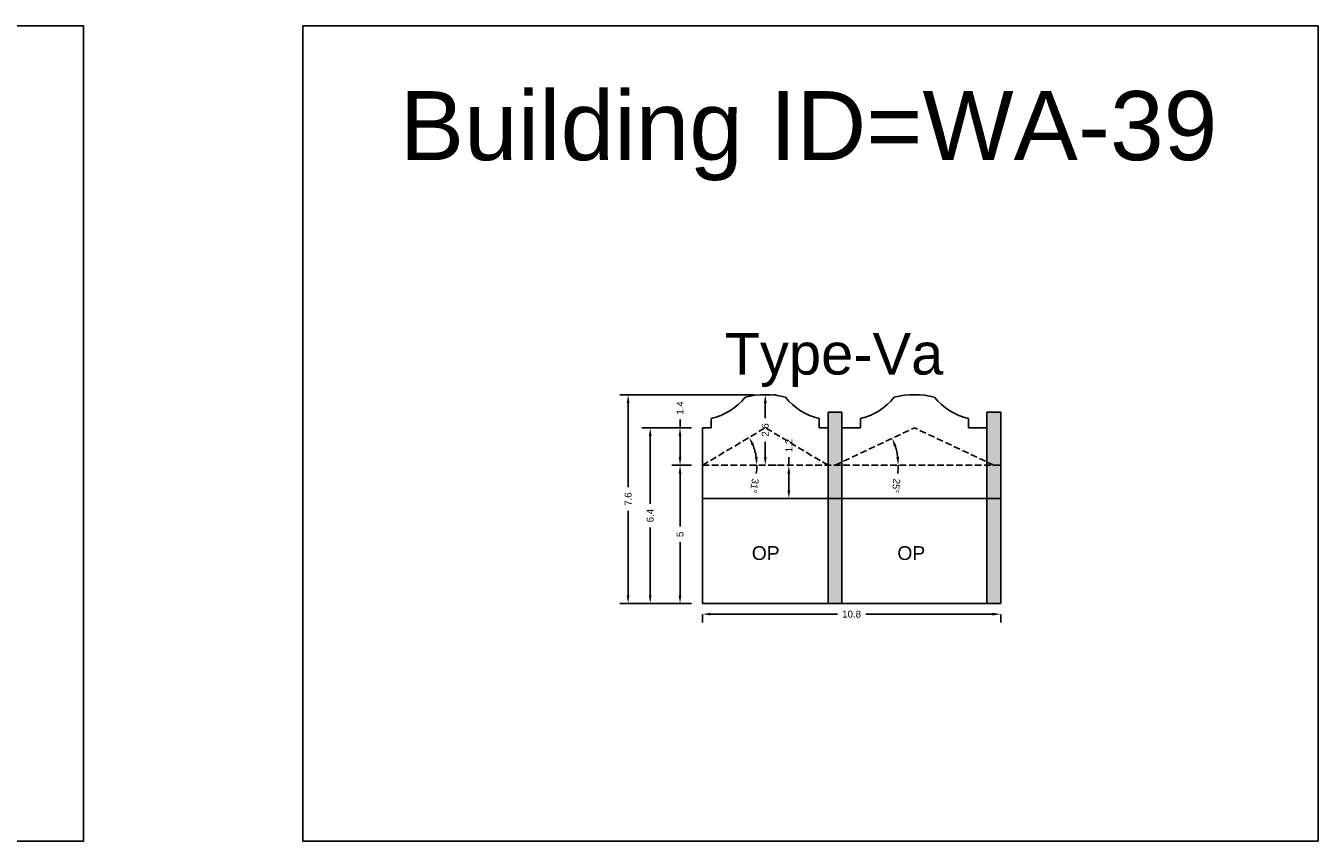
# Model space of a CAD drawing. Header units: metres. Extents: x 3416649 to 3417136, y -6712926 to -6712690.
# Tile 38 of 46: x 3417017 to 3417063, y -6712880 to -6712851. Entities that reach past the tile are written whole.
import ezdxf

# ---------------------------------------------------------------- set-up
doc = ezdxf.new("R2010")
doc.units = ezdxf.units.M
doc.linetypes.add('ACAD_ISO02W100', pattern=[15, 12, -3])
doc.layers.add('Dotted', color=7, linetype='ACAD_ISO02W100', plot=False)
doc.styles.get("Standard").update_dxf_attribs({"font": 'arial.ttf'})
doc.dimstyles.new('ISO-25', dxfattribs={"dimtxt": 0.25, "dimasz": 0.3, "dimexe": 0.3, "dimexo": 0.4, "dimgap": 0.2, "dimtad": 0, "dimdec": 1, "dimdsep": 46, "dimtxsty": 'Standard', "dimcen": 2.5, "dimadec": 0, "dimazin": 0, "dimtfac": 1, "dimtdec": 1, "dimtmove": 0, "dimatfit": 3, "dimfxl": 1, "dimarcsym": 0})

# ---------------------------------------------------------------- blocks, each defined once
blk = doc.blocks.new('*D308')
at = {"color": 0, "lineweight": -2, "transparency": 16777216}
for p, q in [((3417040.605, -6712866.448), (3417039.894, -6712866.448)), ((3417040.194, -6712866.748), (3417040.194, -6712868.665)), ((3417040.194, -6712871.148), (3417040.194, -6712869.231)), ((3417040.605, -6712871.448), (3417039.894, -6712871.448))]:
    blk.add_line(p, q, dxfattribs=at)
at = {"color": 0, "transparency": 16777216}
for points in [[(3417040.144, -6712866.748), (3417040.244, -6712866.748), (3417040.194, -6712866.448)], [(3417040.144, -6712871.148), (3417040.244, -6712871.148), (3417040.194, -6712871.448)]]:
    blk.add_solid(points, dxfattribs=at)
at = {"layer": 'Defpoints', "color": 0, "transparency": 16777216}
for p in [(3417040.194, -6712866.448), (3417041.005, -6712866.448), (3417041.005, -6712871.448)]:
    blk.add_point(p, dxfattribs=at)
at = {"color": 0, "transparency": 16777216, "insert": (3417040.194, -6712868.948), "char_height": 0.25, "attachment_point": 5, "rotation": 90}
blk.add_mtext('5', dxfattribs=at)
blk = doc.blocks.new('*D309')
at = {"color": 0, "lineweight": -2, "transparency": 16777216}
for p, q in [((3417040.605, -6712865.088), (3417038.814, -6712865.088)), ((3417039.114, -6712865.388), (3417039.114, -6712867.84)), ((3417039.114, -6712871.148), (3417039.114, -6712868.696)), ((3417040.605, -6712871.448), (3417038.814, -6712871.448))]:
    blk.add_line(p, q, dxfattribs=at)
at = {"color": 0, "transparency": 16777216}
for points in [[(3417039.064, -6712865.388), (3417039.164, -6712865.388), (3417039.114, -6712865.088)], [(3417039.064, -6712871.148), (3417039.164, -6712871.148), (3417039.114, -6712871.448)]]:
    blk.add_solid(points, dxfattribs=at)
at = {"layer": 'Defpoints', "color": 0, "transparency": 16777216}
for p in [(3417039.114, -6712865.088), (3417041.005, -6712865.088), (3417041.005, -6712871.448)]:
    blk.add_point(p, dxfattribs=at)
at = {"color": 0, "transparency": 16777216, "insert": (3417039.114, -6712868.268), "char_height": 0.25, "attachment_point": 5, "rotation": 90}
blk.add_mtext('6.4', dxfattribs=at)
blk = doc.blocks.new('*D310')
at = {"color": 0, "lineweight": -2, "transparency": 16777216}
for p, q in [((3417042.88, -6712863.891), (3417038.014, -6712863.891)), ((3417038.314, -6712864.191), (3417038.314, -6712867.243)), ((3417038.314, -6712871.148), (3417038.314, -6712868.096)), ((3417040.605, -6712871.448), (3417038.014, -6712871.448))]:
    blk.add_line(p, q, dxfattribs=at)
at = {"color": 0, "transparency": 16777216}
for points in [[(3417038.264, -6712864.191), (3417038.364, -6712864.191), (3417038.314, -6712863.891)], [(3417038.264, -6712871.148), (3417038.364, -6712871.148), (3417038.314, -6712871.448)]]:
    blk.add_solid(points, dxfattribs=at)
at = {"layer": 'Defpoints', "color": 0, "transparency": 16777216}
for p in [(3417038.314, -6712863.891), (3417043.28, -6712863.891), (3417041.005, -6712871.448)]:
    blk.add_point(p, dxfattribs=at)
at = {"color": 0, "transparency": 16777216, "insert": (3417038.314, -6712867.669), "char_height": 0.25, "attachment_point": 5, "rotation": 90}
blk.add_mtext('7.6', dxfattribs=at)
blk = doc.blocks.new('*D311')
at = {"color": 0, "lineweight": -2, "transparency": 16777216}
for p, q in [((3417041.005, -6712871.848), (3417041.005, -6712872.134)), ((3417041.305, -6712871.834), (3417045.892, -6712871.834)), ((3417051.505, -6712871.834), (3417046.918, -6712871.834)), ((3417051.805, -6712871.848), (3417051.805, -6712872.134))]:
    blk.add_line(p, q, dxfattribs=at)
at = {"color": 0, "transparency": 16777216}
for points in [[(3417041.305, -6712871.784), (3417041.305, -6712871.884), (3417041.005, -6712871.834)], [(3417051.505, -6712871.784), (3417051.505, -6712871.884), (3417051.805, -6712871.834)]]:
    blk.add_solid(points, dxfattribs=at)
at = {"layer": 'Defpoints', "color": 0, "transparency": 16777216}
for p in [(3417041.005, -6712871.448), (3417051.805, -6712871.448), (3417051.805, -6712871.834)]:
    blk.add_point(p, dxfattribs=at)
at = {"color": 0, "transparency": 16777216, "insert": (3417046.405, -6712871.834), "char_height": 0.25, "attachment_point": 5}
blk.add_mtext('10.8', dxfattribs=at)
blk = doc.blocks.new('*D312')
at = {"color": 0, "lineweight": -2, "transparency": 16777216}
for start, end in [(8.7286, 22.1425), (351.2714, 360)]:
    blk.add_arc((3417041.005, -6712866.448), 1.971, start, end, dxfattribs=at)
at = {"color": 0, "transparency": 16777216}
for points in [[(3417042.786, -6712865.727), (3417042.876, -6712865.683), (3417042.697, -6712865.437)], [(3417043.003, -6712866.145), (3417042.903, -6712866.153), (3417042.976, -6712866.448)]]:
    blk.add_solid(points, dxfattribs=at)
at = {"layer": 'Defpoints', "color": 0, "transparency": 16777216}
for p in [(3417043.28, -6712865.088), (3417042.85, -6712865.755), (3417041.005, -6712866.448), (3417041.005, -6712866.448), (3417051.805, -6712866.448)]:
    blk.add_point(p, dxfattribs=at)
at = {"color": 0, "transparency": 16777216, "insert": (3417042.886, -6712867.187), "char_height": 0.25, "attachment_point": 5, "rotation": 261.2714}
blk.add_mtext('31°', dxfattribs=at)
blk = doc.blocks.new('*D313')
at = {"color": 0, "lineweight": -2, "transparency": 16777216}
for start, end in [(7.5181, 17.7981), (352.4819, 0)]:
    blk.add_arc((3417045.805, -6712866.448), 2.288, start, end, dxfattribs=at)
at = {"color": 0, "transparency": 16777216}
for points in [[(3417047.937, -6712865.767), (3417048.03, -6712865.73), (3417047.873, -6712865.47)], [(3417048.123, -6712866.145), (3417048.023, -6712866.152), (3417048.093, -6712866.448)]]:
    blk.add_solid(points, dxfattribs=at)
at = {"layer": 'Defpoints', "color": 0, "transparency": 16777216}
for p in [(3417048.68, -6712865.088), (3417047.994, -6712865.784), (3417041.005, -6712866.448), (3417045.805, -6712866.448), (3417051.805, -6712866.448)]:
    blk.add_point(p, dxfattribs=at)
at = {"color": 0, "transparency": 16777216, "insert": (3417048.015, -6712867.191), "char_height": 0.25, "attachment_point": 5, "rotation": 262.4819}
blk.add_mtext('25°', dxfattribs=at)
blk = doc.blocks.new('*D314')
at = {"color": 0, "lineweight": -2, "transparency": 16777216}
for p, q in [((3417043.28, -6712864.191), (3417043.28, -6712864.74)), ((3417043.68, -6712863.891), (3417043.58, -6712863.891)), ((3417043.28, -6712866.148), (3417043.28, -6712865.599)), ((3417043.68, -6712866.448), (3417043.58, -6712866.448))]:
    blk.add_line(p, q, dxfattribs=at)
at = {"color": 0, "transparency": 16777216}
for points in [[(3417043.23, -6712864.191), (3417043.33, -6712864.191), (3417043.28, -6712863.891)], [(3417043.23, -6712866.148), (3417043.33, -6712866.148), (3417043.28, -6712866.448)]]:
    blk.add_solid(points, dxfattribs=at)
at = {"layer": 'Defpoints', "color": 0, "transparency": 16777216}
for p in [(3417043.28, -6712863.891), (3417043.28, -6712866.448), (3417043.28, -6712866.448)]:
    blk.add_point(p, dxfattribs=at)
at = {"color": 0, "transparency": 16777216, "insert": (3417043.28, -6712865.169), "char_height": 0.25, "attachment_point": 5, "rotation": 90}
blk.add_mtext('2.6', dxfattribs=at)
blk = doc.blocks.new('*D315')
at = {"color": 0, "lineweight": -2, "transparency": 16777216}
for p, q in [((3417040.605, -6712865.088), (3417039.894, -6712865.088)), ((3417040.194, -6712865.088), (3417040.194, -6712864.788)), ((3417040.194, -6712866.148), (3417040.194, -6712865.388)), ((3417040.605, -6712866.448), (3417039.894, -6712866.448))]:
    blk.add_line(p, q, dxfattribs=at)
at = {"color": 0, "transparency": 16777216}
for points in [[(3417040.144, -6712865.388), (3417040.244, -6712865.388), (3417040.194, -6712865.088)], [(3417040.144, -6712866.148), (3417040.244, -6712866.148), (3417040.194, -6712866.448)]]:
    blk.add_solid(points, dxfattribs=at)
at = {"layer": 'Defpoints', "color": 0, "transparency": 16777216}
for p in [(3417040.194, -6712865.088), (3417041.005, -6712865.088), (3417041.005, -6712866.448)]:
    blk.add_point(p, dxfattribs=at)
at = {"color": 0, "transparency": 16777216, "insert": (3417040.194, -6712864.373), "char_height": 0.25, "attachment_point": 5, "rotation": 90}
blk.add_mtext('1.4', dxfattribs=at)
blk = doc.blocks.new('*D316')
at = {"color": 0, "lineweight": -2, "transparency": 16777216}
for p, q in [((3417044.133, -6712866.448), (3417044.133, -6712866.148)), ((3417044.533, -6712866.448), (3417044.433, -6712866.448)), ((3417044.133, -6712867.348), (3417044.133, -6712866.748)), ((3417044.533, -6712867.648), (3417044.433, -6712867.648))]:
    blk.add_line(p, q, dxfattribs=at)
at = {"color": 0, "transparency": 16777216}
for points in [[(3417044.083, -6712866.748), (3417044.183, -6712866.748), (3417044.133, -6712866.448)], [(3417044.083, -6712867.348), (3417044.183, -6712867.348), (3417044.133, -6712867.648)]]:
    blk.add_solid(points, dxfattribs=at)
at = {"layer": 'Defpoints', "color": 0, "transparency": 16777216}
for p in [(3417044.133, -6712866.448), (3417044.133, -6712866.448), (3417044.133, -6712867.648)]:
    blk.add_point(p, dxfattribs=at)
at = {"color": 0, "transparency": 16777216, "insert": (3417044.133, -6712865.734), "char_height": 0.25, "attachment_point": 5, "rotation": 90}
blk.add_mtext('1.2', dxfattribs=at)

msp = doc.modelspace()

# ---------------------------------------------------------------- hatches: boundary and pattern name
h = msp.add_hatch(color=256)
h.dxf.hatch_style = 1
h.paths.add_polyline_path([(3417046.055, -6712867.648), (3417045.555, -6712867.648), (3417045.555, -6712871.448), (3417046.055, -6712871.448)])
h.paths.add_polyline_path([(3417046.055, -6712866.448), (3417045.555, -6712866.448), (3417045.555, -6712867.648), (3417046.055, -6712867.648)])
h.paths.add_polyline_path([(3417046.055, -6712864.518), (3417045.555, -6712864.518), (3417045.555, -6712866.448), (3417045.805, -6712866.448), (3417046.055, -6712866.33)])
h.paths.add_polyline_path([(3417051.805, -6712864.518), (3417051.305, -6712864.518), (3417051.305, -6712866.33), (3417051.555, -6712866.448), (3417051.805, -6712866.448)])
h.paths.add_polyline_path([(3417051.805, -6712866.448), (3417051.555, -6712866.448), (3417051.305, -6712866.448), (3417051.305, -6712867.648), (3417051.805, -6712867.648)])
h.paths.add_polyline_path([(3417051.805, -6712867.648), (3417051.305, -6712867.648), (3417051.305, -6712871.448), (3417051.805, -6712871.448)])
h.paths.add_polyline_path([(3417051.305, -6712866.33), (3417051.305, -6712866.448), (3417051.555, -6712866.448)], flags=17)
h.paths.add_polyline_path([(3417046.055, -6712866.33), (3417045.805, -6712866.448), (3417046.055, -6712866.448)], flags=17)

# ---------------------------------------------------------------- linework, layer by layer
for points in [[(3416982.371, -6712850.542), (3417018.604, -6712850.542), (3417018.604, -6712880.049), (3416982.371, -6712880.049)], [(3417026.537, -6712850.542), (3417063.295, -6712850.542), (3417063.295, -6712880.049), (3417026.537, -6712880.049)], [(3417041.005, -6712867.648), (3417045.555, -6712867.648), (3417045.555, -6712871.448), (3417041.005, -6712871.448)], [(3417046.055, -6712867.648), (3417051.305, -6712867.648), (3417051.305, -6712871.448), (3417046.055, -6712871.448)]]:
    msp.add_lwpolyline(points, close=True)
for points in [[(3417046.055, -6712864.518), (3417045.555, -6712864.518)], [(3417045.555, -6712864.518), (3417045.555, -6712871.448)], [(3417046.055, -6712864.518), (3417046.055, -6712871.448)], [(3417051.305, -6712864.518), (3417051.305, -6712871.448)], [(3417051.805, -6712864.518), (3417051.305, -6712864.518)], [(3417051.805, -6712864.518), (3417051.805, -6712871.448)], [(3417041.005, -6712865.088), (3417041.005, -6712871.448)], [(3417041.005, -6712865.088), (3417041.325, -6712865.088)], [(3417041.325, -6712864.758), (3417041.325, -6712865.088)], [(3417045.235, -6712864.758), (3417045.235, -6712865.088)], [(3417045.235, -6712865.088), (3417045.555, -6712865.088)], [(3417046.055, -6712865.088), (3417046.725, -6712865.088)], [(3417046.725, -6712864.758), (3417046.725, -6712865.088)], [(3417050.635, -6712864.758), (3417050.635, -6712865.088)], [(3417050.635, -6712865.088), (3417051.305, -6712865.088)], [(3417050.635, -6712865.088), (3417051.305, -6712865.088)], [(3417041.005, -6712867.648), (3417051.805, -6712867.648)], [(3417041.005, -6712871.448), (3417051.805, -6712871.448)]]:
    msp.add_lwpolyline(points)
for centre, radius, start, end in [((3417040.809, -6712862.587), 2.231, 283.3709, 321.261), ((3417043.28, -6712866.812), 2.921, 75.5167, 104.4833), ((3417045.751, -6712862.587), 2.231, 218.739, 256.6291), ((3417046.209, -6712862.587), 2.231, 283.3709, 321.261), ((3417048.68, -6712866.812), 2.921, 75.5167, 104.4833), ((3417051.151, -6712862.587), 2.231, 218.739, 256.6291)]:
    msp.add_arc(centre, radius, start, end)
at = {"layer": 'Dotted', "ltscale": 0.02}
for points in [[(3417041.005, -6712866.448), (3417043.28, -6712865.088)], [(3417045.555, -6712866.448), (3417043.28, -6712865.088)], [(3417045.805, -6712866.448), (3417048.68, -6712865.088)], [(3417051.555, -6712866.448), (3417048.68, -6712865.088)], [(3417041.005, -6712866.448), (3417051.805, -6712866.448)]]:
    msp.add_lwpolyline(points, dxfattribs=at)

# ---------------------------------------------------------------- texts
for s, heights, insert, char_height, attachment_point in [('Building ID=WA-39', [0.517], (3417030.047, -6712852.903), 2.5, 1), ('Type-Va', [0.517], (3417041.808, -6712861.661), 1.5, 1), ('OP', [0], (3417043.8, -6712869.373), 0.5, 3), ('OP', [0], (3417049.07, -6712869.373), 0.5, 3)]:
    msp.add_mtext_dynamic_manual_height_columns(s, width=67.86454, gutter_width=12.5, heights=heights, dxfattribs=dict(insert=insert, char_height=char_height, attachment_point=attachment_point))

# ---------------------------------------------------------------- dimensions: what is measured, and where the dimension line sits
for base, p1, p2, picture, middle in [((3417038.314, -6712863.891), (3417041.005, -6712871.448), (3417043.28, -6712863.891), '*D310', (3417038.314, -6712867.669)), ((3417040.194, -6712865.088), (3417041.005, -6712866.448), (3417041.005, -6712865.088), '*D315', (3417040.194, -6712864.373)), ((3417043.28, -6712866.448), (3417043.28, -6712863.891), (3417043.28, -6712866.448), '*D314', (3417043.28, -6712865.169)), ((3417039.114, -6712865.088), (3417041.005, -6712871.448), (3417041.005, -6712865.088), '*D309', (3417039.114, -6712868.268)), ((3417044.133, -6712866.448), (3417044.133, -6712867.648), (3417044.133, -6712866.448), '*D316', (3417044.133, -6712865.734)), ((3417040.194, -6712866.448), (3417041.005, -6712871.448), (3417041.005, -6712866.448), '*D308', (3417040.194, -6712868.948))]:
    dim = msp.add_linear_dim(base=base, p1=p1, p2=p2, angle=90, dimstyle='ISO-25')
    dim.commit()
    dim.dimension.update_dxf_attribs({"geometry": picture, "text_midpoint": middle})
for base, line2, picture, middle in [((3417042.85, -6712865.755), ((3417041.005, -6712866.448), (3417043.28, -6712865.088)), '*D312', (3417042.886, -6712867.187)), ((3417047.994, -6712865.784), ((3417045.805, -6712866.448), (3417048.68, -6712865.088)), '*D313', (3417048.015, -6712867.191))]:
    dim = msp.add_angular_dim_2l(base=base, line1=((3417041.005, -6712866.448), (3417051.805, -6712866.448)), line2=line2, dimstyle='ISO-25')
    dim.commit()
    dim.dimension.update_dxf_attribs({"geometry": picture, "text_midpoint": middle})
dim = msp.add_linear_dim(base=(3417051.805, -6712871.834), p1=(3417041.005, -6712871.448), p2=(3417051.805, -6712871.448), dimstyle='ISO-25')
dim.commit()
dim.dimension.update_dxf_attribs({"geometry": '*D311', "text_midpoint": (3417046.405, -6712871.834)})

doc.saveas('drawing.dxf')
